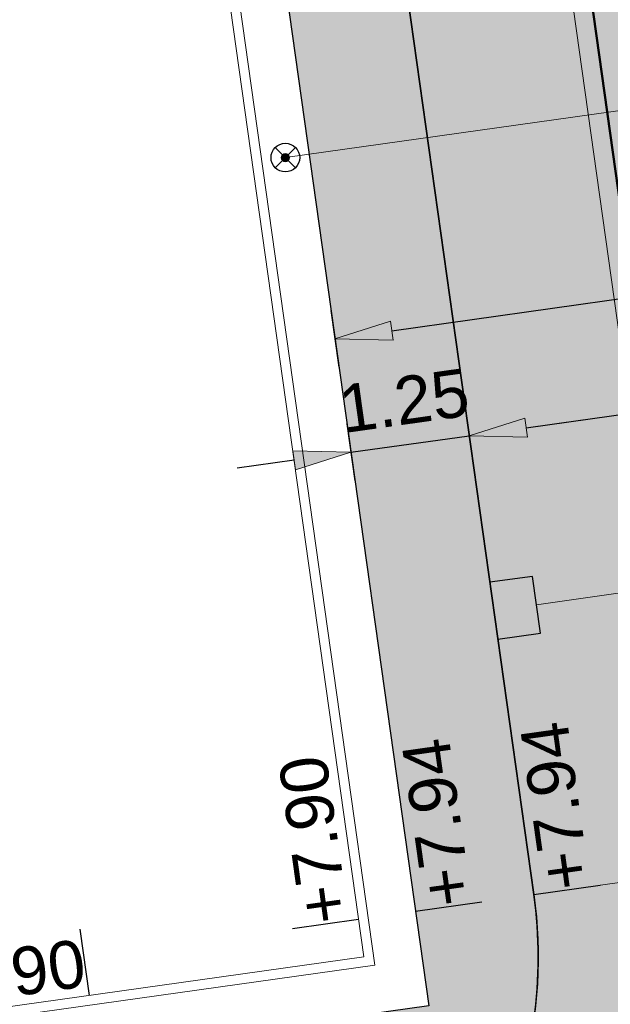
# Model space of a CAD drawing. Extents: x 98477 to 100410, y 398052 to 398969.
# Tile 100 of 256: x 98638.34 to 98644.52, y 398271.89 to 398282.2. Entities that reach past the tile are written whole.
import ezdxf
from ezdxf.enums import TextEntityAlignment as Align

# ---------------------------------------------------------------- set-up
doc = ezdxf.new("R2010")
doc.units = 0
for name, pattern in [('AL-NUTSTRACE', [17, 5, -3.5, 0, -3.5, 5]), ('RI-DWA', [9.75, 4.5, -0.75, 0.75, -0.75, 0.75, -0.75, 0.75, -0.75]), ('RI-RWA', [8.25, 4.5, -0.75, 0.75, -0.75, 0.75, -0.75])]:
    doc.linetypes.add(name, pattern=pattern)
for name, color, linetype, lineweight in [('N-KO-kantbegrenzing grondwerk', 70, 'Continuous', 25), ('N-KO-kantverharding', 2, 'Continuous', 25), ('N-RI-DWA huisaansluitleiding', 24, 'RI-DWA', 18), ('N-RI-DWA ontstoppingstuk', 24, 'Continuous', 25), ('N-RI-RWA hoofdriool', 162, 'RI-RWA', 50), ('N-RI-RWA hoofdriool buiswand', 162, 'Continuous', 13), ('N-RI-RWA kolkaansluitleiding', 132, 'RI-RWA', 18), ('N-RI-straatkolk', 7, 'Continuous', 25), ("N-VH-arcering 'MAT' grijs 251", 251, 'Continuous', 18), ('N-VH-arcering printbeton', 8, 'Continuous', 9), ('X-AL-hoogtelijn - Niv 1', 1, 'AL-HOOGTELIJN', 18), ('X-AL-maatvoering VERWERKT', 180, 'Continuous', 18), ('X-AL-nutstrace VERWERKT', 252, 'AL-NUTSTRACE', 18), ('X-AL-planthoogte VERWERKT', 180, 'Continuous', 25)]:
    doc.layers.add(name, color=color, linetype=linetype, lineweight=lineweight)
doc.layers.add('X-AL-contourlijnen', color=30, linetype='Continuous', plot=False)
doc.layers.add('X-AL-hulplijn', color=30, linetype='Continuous', plot=False)
doc.styles.add('CS Annotative', font='arial.ttf')
doc.styles.get("Standard").update_dxf_attribs({"font": 'txt.shx'})
doc.linetypes.add('AL-HOOGTELIJN', pattern='A,10,-1.5,["H",Standard,S=0.9,R=0,X=-0.3,Y=-0.45],-1.5,30', length=43)
doc.dimstyles.new('CS Annotative', dxfattribs={"dimtxt": 2.5, "dimasz": 3, "dimexe": 0.18, "dimexo": 0.0625, "dimgap": 1, "dimtad": 1, "dimzin": 3, "dimdsep": 46, "dimtxsty": 'CS Annotative', "dimblk": 'CS Dimensionpijl', "dimcen": 0, "dimse1": 1, "dimse2": 1, "dimclrd": 256, "dimclre": 256, "dimadec": 0, "dimazin": 0, "dimtm": 1e-09, "dimtfac": 1, "dimtdec": 0, "dimtofl": 0, "dimtmove": 1, "dimatfit": 1, "dimfxl": 1, "dimtfillclr": 256, "dimtolj": 1, "dimtzin": 3, "dimarcsym": 0})

# ---------------------------------------------------------------- blocks, each defined once
blk = doc.blocks.new('*U123')
at = {"layer": 'X-AL-hulplijn', "flags": 128}
blk.add_lwpolyline([(-0.3465938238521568, -0.04871058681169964), (0.3465938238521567, 0.04871058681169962)], dxfattribs=at)
at = {"layer": 'X-AL-planthoogte VERWERKT', "linetype": 'Continuous', "style": 'CS Annotative'}
blk.add_attdef('HOOGTE-RECHTS', text='', height=0.4999999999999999, rotation=98.000000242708, dxfattribs=at).set_placement((2.91038304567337e-11, -5.820766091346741e-11), align=Align.MIDDLE_LEFT)
blk = doc.blocks.new('*U95')
at = {"layer": 'X-AL-hulplijn', "flags": 128}
blk.add_lwpolyline([(0.04871058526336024, -0.3465938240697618), (-0.04871058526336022, 0.3465938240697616)], dxfattribs=at)
at = {"layer": 'X-AL-planthoogte VERWERKT', "linetype": 'Continuous', "style": 'CS Annotative'}
blk.add_attdef('HOOGTE-LINKS', text='', height=0.5, rotation=172.0000000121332, dxfattribs=at).set_placement((-3.208841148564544e-11, 1.119055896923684e-10), align=Align.MIDDLE_RIGHT)
blk = doc.blocks.new('CS Ontstoppingsstuk')
h = blk.add_hatch(color=256)
edge = h.paths.add_edge_path()
edge.add_arc((0, -5.551115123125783e-17), 0.2125000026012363, 358.5516444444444, 718.5516444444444)
at = {"lineweight": 18, "flags": 128}
for points in [[(-0.530330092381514, -0.5303300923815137), (0.5303300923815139, 0.5303300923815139)], [(0.5303300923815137, -0.530330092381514), (-0.5303300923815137, 0.530330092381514)]]:
    blk.add_lwpolyline(points, dxfattribs=at)
blk.add_circle((0, 0), 0.7500000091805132)
at = {"lineweight": 18}
blk.add_circle((0, 0), 0.2125000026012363, dxfattribs=at)
blk = doc.blocks.new('*U880')
blk.add_lwpolyline([(-1.32281122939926, 1.328832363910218), (-0.9052919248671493, -1.64197184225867), (1.32281122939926, -1.328832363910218), (0.9052919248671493, 1.64197184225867)], close=True)
blk.add_solid([(-1.32281122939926, 1.328832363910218), (0.9052919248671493, 1.64197184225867), (-1.32281122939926, 1.328832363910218), (-0.9052919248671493, -1.64197184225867)])
blk = doc.blocks.new('CS Dimensionpijl')
h = blk.add_hatch(color=256)
h.dxf.hatch_style = 1
h.paths.add_polyline_path([(-1, -0.1666666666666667), (0, 0), (-1, 0.1666666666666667)])
at = {"flags": 128}
blk.add_lwpolyline([(0, 0.5), (0, -0.5)], dxfattribs=at)
blk.add_lwpolyline([(-1, -0.1666666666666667), (0, 0), (-1, 0.1666666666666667)], close=True, dxfattribs=at)
blk = doc.blocks.new('*D915')
at = {"layer": 'X-AL-maatvoering VERWERKT', "linetype": 'Continuous', "lineweight": -2, "transparency": 16777216}
for p, q in [((98643.63415658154, 398277.9262781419), (98644.22831742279, 398278.0097820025)), ((98641.80216065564, 398277.6688079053), (98643.03999574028, 398277.8427742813)), ((98641.20799981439, 398277.5853040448), (98640.61383897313, 398277.5018001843))]:
    blk.add_line(p, q, dxfattribs=at)
at = {"layer": 'X-AL-maatvoering VERWERKT', "lineweight": -2, "transparency": 16777216, "xscale": 0.6000000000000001, "yscale": 0.6000000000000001, "zscale": 0.6000000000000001}
for p, rotation in [((98643.03999574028, 398277.8427742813), 187.9999999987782), ((98641.80216065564, 398277.6688079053), 7.999999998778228)]:
    blk.add_blockref('CS Dimensionpijl', p, dxfattribs=dict(at, rotation=rotation))
at = {"layer": 'X-AL-maatvoering VERWERKT', "color": 0, "transparency": 16777216, "insert": (98642.35771456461, 398278.2066467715), "char_height": 0.5, "attachment_point": 5, "rotation": 7.999999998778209, "style": 'CS Annotative'}
blk.add_mtext('\\A1;1.25', dxfattribs=at)
blk = doc.blocks.new('*D916')
at = {"layer": 'X-AL-maatvoering VERWERKT', "linetype": 'Continuous', "lineweight": -2, "transparency": 16777216}
blk.add_line((98643.63415658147, 398277.9262781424), (98647.69425566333, 398278.4968878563), dxfattribs=at)
at = {"layer": 'X-AL-maatvoering VERWERKT', "lineweight": -2, "transparency": 16777216, "xscale": 0.6000000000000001, "yscale": 0.6000000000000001, "zscale": 0.6000000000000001}
for p, rotation in [((98648.28841650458, 398278.5803917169), 7.999999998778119), ((98643.03999574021, 398277.8427742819), 187.9999999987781)]:
    blk.add_blockref('CS Dimensionpijl', p, dxfattribs=dict(at, rotation=rotation))
at = {"layer": 'X-AL-maatvoering VERWERKT', "color": 0, "transparency": 16777216, "insert": (98645.60081875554, 398278.6626075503), "char_height": 0.5, "attachment_point": 5, "rotation": 7.999999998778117, "style": 'CS Annotative'}
blk.add_mtext('\\A1;5.30', dxfattribs=at)
blk = doc.blocks.new('*D1131')
at = {"layer": 'X-AL-maatvoering VERWERKT', "linetype": 'Continuous', "lineweight": -2, "transparency": 16777216}
blk.add_line((98642.22931377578, 398278.9406334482), (98647.52724794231, 398279.6852095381), dxfattribs=at)
at = {"layer": 'X-AL-maatvoering VERWERKT', "lineweight": -2, "transparency": 16777216, "xscale": 0.6000000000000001, "yscale": 0.6000000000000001, "zscale": 0.6000000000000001}
for p, rotation in [((98648.12140878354, 398279.7687133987), 7.999999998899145), ((98641.63515293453, 398278.8571295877), 187.9999999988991)]:
    blk.add_blockref('CS Dimensionpijl', p, dxfattribs=dict(at, rotation=rotation))
at = {"layer": 'X-AL-maatvoering VERWERKT', "color": 0, "transparency": 16777216, "insert": (98645.4338347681, 398279.8507603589), "char_height": 0.5, "attachment_point": 5, "rotation": 7.999999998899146, "style": 'CS Annotative'}
blk.add_mtext('\\A1;6.55', dxfattribs=at)

msp = doc.modelspace()

# ---------------------------------------------------------------- hatches: boundary and pattern name
at = {"layer": "N-VH-arcering 'MAT' grijs 251"}
h = msp.add_hatch(color=256, dxfattribs=at)
h.dxf.hatch_style = 1
edge = h.paths.add_edge_path()
edge.add_line((98801.70985258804, 398275.5025756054), (98759.07881222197, 398269.5111736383))
edge.add_arc((98758.55691309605, 398273.2246788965), 3.749999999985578, 188.0000000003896, 277.9999999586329, ccw=False)
edge.add_line((98754.84340783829, 398272.7027797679), (98754.7320693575, 398273.4949942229))
edge.add_arc((98759.43584268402, 398274.1560664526), 4.75000000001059, 98.00000000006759, 188.0000000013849, ccw=False)
edge.add_line((98758.77477045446, 398278.859839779), (98802.64364589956, 398285.0252081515))
edge.add_arc((98800.79960231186, 398298.1462600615), 13.24999999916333, 278.0000000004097, 315.3695932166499)
edge.add_arc((98814.32101528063, 398284.7981743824), 5.750000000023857, 97.99999999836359, 135.3695932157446, ccw=False)
edge.add_line((98813.52076995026, 398290.4922157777), (98817.94515990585, 398291.114023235))
edge.add_arc((98818.74540523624, 398285.4199818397), 5.750000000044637, 8.00000000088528, 97.99999999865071, ccw=False)
edge.add_line((98824.43944663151, 398286.2202271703), (98832.12180180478, 398231.5574297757))
edge.add_arc((98824.4472242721, 398230.4788382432), 7.74999999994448, -36.90337989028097, 8.000000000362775, ccw=False)
edge.add_line((98830.64450586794, 398225.8252159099), (98822.02531955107, 398214.3469478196))
edge.add_arc((98828.62242576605, 398209.3930917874), 8.249999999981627, 143.0966201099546, 188.000000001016)
edge.add_line((98820.45271419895, 398208.2449137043), (98820.95212056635, 398204.6914527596))
edge.add_line((98820.95212056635, 398204.6914527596), (98824.98814049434, 398175.9736787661))
edge.add_line((98824.98814049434, 398175.9736787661), (98826.34507822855, 398166.3185650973))
edge.add_arc((98829.56344945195, 398166.7708776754), 3.249999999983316, 187.9999999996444, 277.9999999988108)
edge.add_line((98830.01576203, 398163.552506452), (98845.49611657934, 398165.7281284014))
edge.add_line((98845.49611657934, 398165.7281284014), (98850.05134969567, 398166.3683246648))
edge.add_line((98850.05134969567, 398166.3683246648), (98871.26042709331, 398169.349066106))
edge.add_line((98871.26042709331, 398169.349066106), (98879.77673248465, 398170.5459547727))
edge.add_line((98879.77673248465, 398170.5459547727), (98895.91810200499, 398172.8144763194))
edge.add_line((98895.91810200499, 398172.8144763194), (98895.01347684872, 398179.2512187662))
edge.add_line((98895.01347684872, 398179.2512187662), (98835.84495974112, 398170.9356259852))
edge.add_arc((98835.18388751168, 398175.6393993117), 4.749999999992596, 188.0000000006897, 277.9999999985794, ccw=False)
edge.add_line((98830.48011418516, 398174.9783270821), (98825.97718274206, 398207.0183491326))
edge.add_arc((98833.65176027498, 398208.096940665), 7.750000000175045, 143.0966201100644, 188.0000000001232, ccw=False)
edge.add_line((98827.4544786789, 398212.7505629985), (98836.07366499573, 398224.2288310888))
edge.add_arc((98829.47655878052, 398229.1826871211), 8.250000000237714, 323.096620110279, 367.9999999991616)
edge.add_line((98837.64627034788, 398230.3308652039), (98837.34238794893, 398232.4931008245))
edge.add_line((98837.34238794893, 398232.4931008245), (98837.34238780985, 398232.493100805))
edge.add_line((98837.34238780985, 398232.493100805), (98829.68786739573, 398286.9578446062))
edge.add_arc((98835.38190879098, 398287.7580899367), 5.749999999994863, 97.99999999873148, 188.0000000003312, ccw=False)
edge.add_line((98834.58166346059, 398293.452131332), (98882.50500414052, 398300.1873176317))
edge.add_arc((98883.61838894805, 398292.2651730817), 8.000000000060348, 11.632034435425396, 97.9999999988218, ccw=False)
edge.add_line((98891.45409032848, 398293.8781776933), (98890.9995, 398296.0865))
edge.add_line((98890.9995, 398296.0865), (98889.023, 398305.688))
edge.add_line((98889.023, 398305.688), (98888.557, 398307.974))
edge.add_line((98888.557, 398307.974), (98887.38477368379, 398314.7597044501))
edge.add_arc((98879.50153614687, 398313.3978799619), 8.00000000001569, -82.00000000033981, 9.801079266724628, ccw=False)
edge.add_line((98880.6149209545, 398305.475735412), (98872.94460748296, 398304.3977431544))
edge.add_arc((98872.42270835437, 398308.1112484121), 3.749999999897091, 189.4265010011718, 278.00000000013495, ccw=False)
edge.add_arc((92946.7354543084, 397324.3039467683), 6003.049999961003, 9.42650100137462, 10.61166010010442)
edge.add_line((98847.1206531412, 398429.7738954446), (98842.31285519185, 398429.0982035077))
edge.add_arc((92946.7354539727, 397324.3039467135), 5998.200000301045, 9.428546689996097, 10.613773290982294, ccw=False)
edge.add_arc((98860.08948650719, 398306.4687901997), 3.840166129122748, -81.43407539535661, 6.657381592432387, ccw=False)
edge.add_line((98860.66146879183, 398302.6714605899), (98847.18483033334, 398300.7774425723))
edge.add_line((98847.18483033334, 398300.7774425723), (98842.62959721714, 398300.1372463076))
edge.add_line((98842.62959721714, 398300.1372463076), (98820.15051205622, 398296.9780169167))
edge.add_arc((98819.35026672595, 398302.672058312), 5.749999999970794, 187.9999999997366, 277.99999999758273, ccw=False)
edge.add_line((98813.65622533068, 398301.8718129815), (98812.30624625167, 398311.4774132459))
edge.add_line((98812.30624625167, 398311.4774132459), (98811.1093575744, 398319.9937186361))
edge.add_line((98811.1093575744, 398319.9937186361), (98809.24443803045, 398333.2633107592))
edge.add_line((98809.24443803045, 398333.2633107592), (98808.67382831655, 398337.3234098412))
edge.add_line((98808.67382831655, 398337.3234098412), (98807.71353391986, 398344.1562595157))
edge.add_line((98807.71353391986, 398344.1562595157), (98807.70657526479, 398344.2057729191))
edge.add_line((98807.70657526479, 398344.2057729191), (98811.66764753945, 398344.7624653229))
edge.add_line((98811.66764753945, 398344.7624653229), (98829.49247277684, 398347.2675811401))
edge.add_line((98829.49247277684, 398347.2675811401), (98831.96814294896, 398347.6155138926))
edge.add_line((98831.96814294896, 398347.6155138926), (98831.06351779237, 398354.0522563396))
edge.add_line((98831.06351779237, 398354.0522563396), (98828.58784762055, 398353.704323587))
edge.add_line((98828.58784762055, 398353.704323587), (98810.76302238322, 398351.1992077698))
edge.add_line((98810.76302238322, 398351.1992077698), (98806.80195010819, 398350.6425153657))
edge.add_line((98806.80195010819, 398350.6425153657), (98806.79499145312, 398350.6920287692))
edge.add_line((98806.79499145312, 398350.6920287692), (98805.14616655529, 398362.4240275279))
edge.add_line((98805.14616655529, 398362.4240275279), (98805.04836903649, 398363.119893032))
edge.add_line((98805.04836903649, 398363.119893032), (98803.99065346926, 398370.6459303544))
edge.add_line((98803.99065346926, 398370.6459303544), (98802.48758397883, 398381.3408254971))
edge.add_line((98802.48758397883, 398381.3408254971), (98801.4298684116, 398388.8668628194))
edge.add_line((98801.4298684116, 398388.8668628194), (98799.92679892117, 398399.561757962))
edge.add_line((98799.92679892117, 398399.561757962), (98798.86908335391, 398407.0877952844))
edge.add_line((98798.86908335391, 398407.0877952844), (98797.36601386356, 398417.7826904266))
edge.add_line((98797.36601386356, 398417.7826904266), (98796.79540414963, 398421.8427895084))
edge.add_line((98796.79540414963, 398421.8427895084), (98795.88382033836, 398428.3290453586))
edge.add_line((98795.88382033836, 398428.3290453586), (98795.87686168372, 398428.3785587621))
edge.add_line((98795.87686168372, 398428.3785587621), (98799.83793395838, 398428.9352511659))
edge.add_line((98799.83793395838, 398428.9352511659), (98817.66275919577, 398431.4403669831))
edge.add_line((98817.66275919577, 398431.4403669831), (98820.13842936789, 398431.7882997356))
edge.add_line((98820.13842936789, 398431.7882997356), (98819.2338042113, 398438.2250421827))
edge.add_line((98819.2338042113, 398438.2250421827), (98816.75813403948, 398437.87710943))
edge.add_line((98816.75813403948, 398437.87710943), (98798.93330880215, 398435.3719936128))
edge.add_line((98798.93330880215, 398435.3719936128), (98794.9722365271, 398434.8153012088))
edge.add_line((98794.9722365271, 398434.8153012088), (98794.96527787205, 398434.8648146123))
edge.add_line((98794.96527787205, 398434.8648146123), (98793.37870452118, 398446.1538705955))
edge.add_line((98793.37870452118, 398446.1538705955), (98792.73850825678, 398450.7091037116))
edge.add_line((98792.73850825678, 398450.7091037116), (98789.33816684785, 398474.9037900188))
edge.add_line((98789.33816684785, 398474.9037900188), (98783.89169246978, 398474.1383379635))
edge.add_line((98783.89169246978, 398474.1383379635), (98786.76317609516, 398453.7066703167))
edge.add_arc((98782.05940276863, 398453.0455980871), 4.750000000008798, -82.0000000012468, 7.999999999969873, ccw=False)
edge.add_line((98782.72047499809, 398448.3418247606), (98773.11487473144, 398446.9918456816))
edge.add_line((98773.11487473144, 398446.9918456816), (98764.5985693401, 398445.7949570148))
edge.add_line((98764.5985693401, 398445.7949570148), (98743.40683266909, 398442.8166526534))
edge.add_line((98743.40683266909, 398442.8166526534), (98734.89052727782, 398441.6197639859))
edge.add_line((98734.89052727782, 398441.6197639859), (98611.80020633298, 398424.3205475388))
edge.add_line((98611.80020633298, 398424.3205475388), (98607.65702311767, 398453.8008279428))
edge.add_arc((98611.6373665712, 398454.1216500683), 3.993251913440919, 101.39182936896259, 184.6081706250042, ccw=False)
edge.add_line((98610.84862924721, 398458.0362323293), (98611.83889731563, 398458.1754054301))
edge.add_line((98611.83889731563, 398458.1754054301), (98639.5664032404, 398462.0722522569))
edge.add_line((98639.5664032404, 398462.0722522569), (98641.54693937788, 398462.3505984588))
edge.add_line((98641.54693937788, 398462.3505984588), (98659.37176461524, 398464.8557142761))
edge.add_line((98659.37176461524, 398464.8557142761), (98661.84743478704, 398465.2036470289))
edge.add_line((98661.84743478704, 398465.2036470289), (98660.94280963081, 398471.6403894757))
edge.add_line((98660.94280963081, 398471.6403894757), (98649.90132066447, 398470.0886093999))
edge.add_line((98649.90132066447, 398470.0886093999), (98624.64948491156, 398466.5396953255))
edge.add_line((98624.64948491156, 398466.5396953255), (98622.66894877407, 398466.2613491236))
edge.add_line((98622.66894877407, 398466.2613491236), (98604.84412353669, 398463.7562333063))
edge.add_line((98604.84412353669, 398463.7562333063), (98602.86358739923, 398463.4778871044))
edge.add_line((98602.86358739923, 398463.4778871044), (98594.9414428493, 398462.3645022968))
edge.add_line((98594.9414428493, 398462.3645022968), (98576.27488975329, 398459.7410893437))
edge.add_line((98576.27488975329, 398459.7410893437), (98577.17951490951, 398453.3043468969))
edge.add_line((98577.17951490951, 398453.3043468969), (98578.1697829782, 398453.4435199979))
edge.add_line((98578.1697829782, 398453.4435199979), (98598.47059208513, 398456.2943364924))
edge.add_arc((98598.79151287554, 398452.3139562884), 3.993296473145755, 11.424909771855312, 94.60953932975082, ccw=False)
edge.add_line((98602.70568277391, 398453.1049624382), (98606.84886598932, 398423.6246820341))
edge.add_line((98606.84886598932, 398423.6246820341), (98548.81915716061, 398415.4691383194))
edge.add_arc((98548.15808493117, 398420.172911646), 4.750000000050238, 188.0000000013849, 277.99999999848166, ccw=False)
edge.add_line((98543.45431160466, 398419.5118394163), (98539.76818545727, 398445.7399897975))
edge.add_line((98539.76818545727, 398445.7399897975), (98538.97597100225, 398445.6286513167))
edge.add_line((98538.97597100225, 398445.6286513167), (98538.73241807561, 398447.361620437))
edge.add_line((98538.73241807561, 398447.361620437), (98534.77134580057, 398446.8049280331))
edge.add_line((98534.77134580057, 398446.8049280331), (98536.52992450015, 398434.2919904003))
edge.add_line((98536.52992450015, 398434.2919904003), (98537.17012076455, 398429.7367572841))
edge.add_line((98537.17012076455, 398429.7367572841), (98538.39484405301, 398421.0223982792))
edge.add_line((98538.39484405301, 398421.0223982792), (98539.03504031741, 398416.467165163))
edge.add_line((98539.03504031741, 398416.467165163), (98541.02521566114, 398402.30633178))
edge.add_line((98541.02521566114, 398402.30633178), (98541.66541192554, 398397.7510986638))
edge.add_line((98541.66541192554, 398397.7510986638), (98543.65558726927, 398383.5902652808))
edge.add_line((98543.65558726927, 398383.5902652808), (98544.29578353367, 398379.0350321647))
edge.add_line((98544.29578353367, 398379.0350321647), (98545.60401068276, 398369.7265123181))
edge.add_arc((98543.87104156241, 398369.4829593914), 1.750000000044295, -82.00000000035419, 7.99999999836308, ccw=False)
edge.add_line((98544.11459448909, 398367.7499902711), (98522.47723718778, 398364.7090580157))
edge.add_line((98522.47723718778, 398364.7090580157), (98523.21485462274, 398359.4606372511))
edge.add_line((98523.21485462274, 398359.4606372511), (98545.05026553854, 398362.5294041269))
edge.add_line((98545.05026553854, 398362.5294041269), (98549.60549865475, 398363.1696003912))
edge.add_line((98549.60549865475, 398363.1696003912), (98564.16243926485, 398365.2154449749))
edge.add_arc((98564.82351149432, 398360.5116716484), 4.749999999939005, 8.000000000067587, 97.99999999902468, ccw=False)
edge.add_line((98569.5272848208, 398361.172743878), (98576.49985717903, 398311.5603136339))
edge.add_arc((98571.7960838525, 398310.8992414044), 4.749999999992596, -82.0000000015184, 7.999999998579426, ccw=False)
edge.add_line((98572.45715608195, 398306.1954680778), (98563.84182388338, 398304.9846620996))
edge.add_line((98563.84182388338, 398304.9846620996), (98559.28659076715, 398304.3444658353))
edge.add_line((98559.28659076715, 398304.3444658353), (98541.0161448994, 398301.7767221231))
edge.add_line((98541.0161448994, 398301.7767221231), (98541.7537623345, 398296.5283013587))
edge.add_line((98541.7537623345, 398296.5283013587), (98553.88454617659, 398298.2331718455))
edge.add_arc((98554.12809910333, 398296.5002027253), 1.749999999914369, 7.999999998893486, 98.0000000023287, ccw=False)
edge.add_line((98555.86106822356, 398296.7437556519), (98557.35022040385, 398286.1478873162))
edge.add_line((98557.35022040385, 398286.1478873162), (98557.99041666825, 398281.5926542))
edge.add_line((98557.99041666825, 398281.5926542), (98560.13368242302, 398266.3425259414))
edge.add_line((98560.13368242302, 398266.3425259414), (98560.77387868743, 398261.7872928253))
edge.add_line((98560.77387868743, 398261.7872928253), (98562.9171444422, 398246.5371645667))
edge.add_line((98562.9171444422, 398246.5371645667), (98563.5573407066, 398241.9819314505))
edge.add_line((98563.5573407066, 398241.9819314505), (98565.70060646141, 398226.7318031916))
edge.add_line((98565.70060646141, 398226.7318031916), (98566.34080272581, 398222.1765700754))
edge.add_line((98566.34080272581, 398222.1765700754), (98567.56552601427, 398213.4622110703))
edge.add_line((98567.56552601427, 398213.4622110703), (98568.20572227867, 398208.9069779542))
edge.add_line((98568.20572227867, 398208.9069779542), (98576.53105717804, 398149.6691420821))
edge.add_line((98576.53105717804, 398149.6691420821), (98576.55610833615, 398149.4908938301))
edge.add_line((98576.55610833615, 398149.4908938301), (98535.4599834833, 398143.7152101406))
edge.add_line((98535.4599834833, 398143.7152101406), (98536.3465161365, 398137.4072025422))
edge.add_line((98536.3465161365, 398137.4072025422), (98537.33678420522, 398137.5463756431))
edge.add_line((98537.33678420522, 398137.5463756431), (98577.44264098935, 398143.1828862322))
edge.add_line((98577.44264098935, 398143.1828862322), (98578.76478544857, 398133.7753395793))
edge.add_line((98578.76478544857, 398133.7753395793), (98538.65892866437, 398128.1388289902))
edge.add_line((98538.65892866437, 398128.1388289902), (98537.66866059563, 398127.9996558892))
edge.add_line((98537.66866059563, 398127.9996558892), (98538.57328575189, 398121.5629134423))
edge.add_line((98538.57328575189, 398121.5629134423), (98579.66941060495, 398127.3385971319))
edge.add_line((98579.66941060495, 398127.3385971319), (98579.67636925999, 398127.2890837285))
edge.add_line((98579.67636925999, 398127.2890837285), (98580.7660946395, 398119.5352847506))
edge.add_line((98580.7660946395, 398119.5352847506), (98582.57534495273, 398106.6617998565))
edge.add_line((98582.57534495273, 398106.6617998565), (98583.06245080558, 398103.1958616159))
edge.add_line((98583.06245080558, 398103.1958616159), (98584.87170111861, 398090.3223767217))
edge.add_line((98584.87170111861, 398090.3223767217), (98585.35880697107, 398086.8564384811))
edge.add_line((98585.35880697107, 398086.8564384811), (98587.16805728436, 398073.9829535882))
edge.add_line((98587.16805728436, 398073.9829535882), (98588.14928671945, 398067.0011433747))
edge.add_arc((98585.92118356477, 398066.6880038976), 2.249999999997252, -71.05267843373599, 7.999999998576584, ccw=False)
edge.add_line((98586.6517556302, 398064.5599145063), (98587.08769329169, 398064.7095716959))
edge.add_line((98587.08769329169, 398064.7095716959), (98595.76511800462, 398067.6885274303))
edge.add_line((98595.76511800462, 398067.6885274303), (98596.09256923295, 398067.8009412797))
edge.add_arc((98595.36199716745, 398069.9290306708), 2.249999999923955, 187.9999999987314, 288.947321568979, ccw=False)
edge.add_line((98593.13389401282, 398069.6158911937), (98582.46560133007, 398145.5247379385))
edge.add_arc((98587.16937465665, 398146.1858101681), 4.750000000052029, 98.00000000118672, 187.9999999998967, ccw=False)
edge.add_line((98586.50830242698, 398150.8895834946), (98609.06670264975, 398154.0599598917))
edge.add_line((98609.06670264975, 398154.0599598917), (98621.30783352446, 398156.2004915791))
edge.add_line((98621.30783352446, 398156.2004915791), (98618.71337939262, 398174.6609919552))
edge.add_line((98618.71337939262, 398174.6609919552), (98600.88855415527, 398172.155876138))
edge.add_line((98600.88855415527, 398172.155876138), (98602.70587460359, 398159.2249692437))
edge.add_line((98602.70587460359, 398159.2249692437), (98585.67326382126, 398156.8311919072))
edge.add_arc((98585.08617653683, 398161.633146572), 4.837710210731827, 189.0296070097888, 276.97039299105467, ccw=False)
edge.add_line((98580.30841826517, 398160.8738930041), (98573.6350680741, 398208.3572469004))
edge.add_line((98573.6350680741, 398208.3572469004), (98572.71652560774, 398214.8930161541))
edge.add_line((98572.71652560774, 398214.8930161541), (98570.01656744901, 398234.1042166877))
edge.add_line((98570.01656744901, 398234.1042166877), (98569.09802498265, 398240.6399859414))
edge.add_line((98569.09802498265, 398240.6399859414), (98568.63179509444, 398243.9573839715))
edge.add_line((98568.63179509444, 398243.9573839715), (98568.16556520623, 398247.2747820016))
edge.add_arc((98572.86933853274, 398247.9358542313), 4.74999999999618, 98.00000000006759, 188.0000000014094, ccw=False)
edge.add_line((98572.20826630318, 398252.6396275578), (98597.85620928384, 398256.2442108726))
edge.add_line((98597.85620928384, 398256.2442108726), (98604.39197853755, 398257.1627533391))
edge.add_line((98604.39197853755, 398257.1627533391), (98619.64210679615, 398259.3060190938))
edge.add_line((98619.64210679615, 398259.3060190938), (98626.17787604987, 398260.2245615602))
edge.add_line((98626.17787604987, 398260.2245615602), (98639.44746817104, 398262.089481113))
edge.add_line((98639.44746817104, 398262.089481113), (98639.4969815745, 398262.096439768))
edge.add_line((98639.4969815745, 398262.096439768), (98640.05367397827, 398258.1353674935))
edge.add_line((98640.05367397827, 398258.1353674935), (98641.8629242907, 398245.2618825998))
edge.add_line((98641.8629242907, 398245.2618825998), (98642.14127049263, 398243.2813464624))
edge.add_line((98642.14127049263, 398243.2813464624), (98643.25465530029, 398235.3592019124))
edge.add_line((98643.25465530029, 398235.3592019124), (98644.5767997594, 398225.9516552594))
edge.add_line((98644.5767997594, 398225.9516552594), (98646.03811731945, 398215.5538405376))
edge.add_line((98646.03811731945, 398215.5538405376), (98646.38605007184, 398213.0781703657))
edge.add_line((98646.38605007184, 398213.0781703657), (98652.82279251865, 398213.9827955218))
edge.add_line((98652.82279251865, 398213.9827955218), (98652.47485976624, 398216.4584656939))
edge.add_line((98652.47485976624, 398216.4584656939), (98651.70940771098, 398221.904940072))
edge.add_line((98651.70940771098, 398221.904940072), (98651.43106150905, 398223.8854762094))
edge.add_line((98651.43106150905, 398223.8854762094), (98649.62181119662, 398236.758961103))
edge.add_line((98649.62181119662, 398236.758961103), (98649.34346499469, 398238.7394972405))
edge.add_line((98649.34346499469, 398238.7394972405), (98646.49041642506, 398259.0399926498))
edge.add_line((98646.49041642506, 398259.0399926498), (98645.93372402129, 398263.0010649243))
edge.add_line((98645.93372402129, 398263.0010649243), (98645.98323742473, 398263.0080235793))
edge.add_line((98645.98323742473, 398263.0080235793), (98654.39783815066, 398264.1906185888))
edge.add_line((98654.39783815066, 398264.1906185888), (98722.62535253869, 398273.7793704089))
edge.add_line((98722.62535253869, 398273.7793704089), (98731.14165792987, 398274.9762590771))
edge.add_line((98731.14165792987, 398274.9762590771), (98743.97026282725, 398276.7792019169))
edge.add_arc((98744.55735011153, 398271.9772472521), 4.837710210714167, 9.02960700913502, 96.9703929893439, ccw=False)
edge.add_line((98749.33510838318, 398272.73650082), (98750.7268393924, 398262.8338201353))
edge.add_line((98750.7268393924, 398262.8338201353), (98752.41029510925, 398263.0704144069))
edge.add_line((98752.41029510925, 398263.0704144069), (98756.96552822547, 398263.7106106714))
edge.add_line((98756.96552822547, 398263.7106106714), (98772.21565648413, 398265.8538764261))
edge.add_line((98772.21565648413, 398265.8538764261), (98776.77088960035, 398266.4940726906))
edge.add_line((98776.77088960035, 398266.4940726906), (98795.98209013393, 398269.1940308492))
edge.add_line((98795.98209013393, 398269.1940308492), (98800.53732325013, 398269.8342271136))
edge.add_line((98800.53732325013, 398269.8342271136), (98802.46834598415, 398270.1056146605))
edge.add_line((98802.46834598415, 398270.1056146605), (98801.70985258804, 398275.5025756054))
edge = h.paths.add_edge_path(flags=16)
edge.add_line((98744.0622075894, 398333.4636472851), (98751.98435213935, 398334.5770320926))
edge.add_line((98751.98435213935, 398334.5770320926), (98753.96600319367, 398334.8555349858))
edge.add_line((98753.96600319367, 398334.8555349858), (98764.36270300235, 398336.316695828))
edge.add_line((98764.36270300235, 398336.316695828), (98764.36270299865, 398336.3166958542))
edge.add_line((98764.36270299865, 398336.3166958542), (98766.34323913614, 398336.5950420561))
edge.add_line((98766.34323913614, 398336.5950420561), (98774.26538368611, 398337.7084268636))
edge.add_line((98774.26538368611, 398337.7084268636), (98774.24729118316, 398337.8371617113))
edge.add_line((98774.24729118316, 398337.8371617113), (98802.48973650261, 398341.8063785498))
edge.add_line((98802.48973650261, 398341.8063785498), (98803.0185942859, 398338.0433598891))
edge.add_line((98803.0185942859, 398338.0433598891), (98808.47417984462, 398299.2248515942))
edge.add_arc((98800.79960231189, 398298.1462600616), 7.750000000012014, -82.00000000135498, 8.000000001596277, ccw=False)
edge.add_line((98801.87819384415, 398290.4716825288), (98771.96746476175, 398286.2680036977))
edge.add_line((98771.96746476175, 398286.2680036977), (98767.41223164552, 398285.6278074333))
edge.add_line((98767.41223164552, 398285.6278074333), (98755.13290759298, 398283.9020609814))
edge.add_line((98755.13290759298, 398283.9020609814), (98746.61660220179, 398282.7051723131))
edge.add_line((98746.61660220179, 398282.7051723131), (98730.37620587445, 398280.4227334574))
edge.add_line((98730.37620587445, 398280.4227334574), (98721.85990048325, 398279.2258447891))
edge.add_line((98721.85990048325, 398279.2258447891), (98654.3282516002, 398269.7348904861))
edge.add_arc((98653.66717937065, 398274.4386638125), 4.749999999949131, 187.9999999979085, 277.9999999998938, ccw=False)
edge.add_line((98648.96340604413, 398273.7775915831), (98644.1340994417, 398308.1398935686))
edge.add_line((98644.1340994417, 398308.1398935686), (98642.93721077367, 398316.6561989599))
edge.add_line((98642.93721077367, 398316.6561989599), (98640.29988051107, 398335.4217788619))
edge.add_line((98640.29988051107, 398335.4217788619), (98638.12129075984, 398335.1155980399))
edge.add_line((98638.12129075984, 398335.1155980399), (98637.23004949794, 398334.990342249))
edge.add_line((98637.23004949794, 398334.990342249), (98635.05145974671, 398334.6841614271))
edge.add_line((98635.05145974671, 398334.6841614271), (98635.74036659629, 398329.7823344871))
edge.add_line((98635.74036659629, 398329.7823344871), (98636.93725526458, 398321.266029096))
edge.add_line((98636.93725526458, 398321.266029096), (98638.384655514, 398310.967241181))
edge.add_line((98638.384655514, 398310.967241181), (98639.02485177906, 398306.4120080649))
edge.add_line((98639.02485177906, 398306.4120080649), (98641.16811753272, 398291.1618798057))
edge.add_line((98641.16811753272, 398291.1618798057), (98642.36500620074, 398282.6455744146))
edge.add_line((98642.36500620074, 398282.6455744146), (98643.71498527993, 398273.0399741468))
edge.add_arc((98639.01121195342, 398272.3789019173), 4.749999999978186, -82.00000000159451, 7.999999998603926, ccw=False)
edge.add_line((98639.67228418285, 398267.6751285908), (98619.32227537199, 398264.8151213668))
edge.add_line((98619.32227537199, 398264.8151213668), (98614.27190822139, 398264.1053385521))
edge.add_line((98614.27190822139, 398264.1053385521), (98593.92189940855, 398261.2453313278))
edge.add_arc((98593.26082717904, 398265.9491046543), 4.750000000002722, 188.0000000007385, 277.9999999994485, ccw=False)
edge.add_line((98588.55705385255, 398265.2880324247), (98581.77932383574, 398313.5140873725))
edge.add_line((98581.77932383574, 398313.5140873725), (98580.58243516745, 398322.0303927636))
edge.add_line((98580.58243516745, 398322.0303927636), (98575.23122943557, 398360.1062000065))
edge.add_line((98575.23122943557, 398360.1062000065), (98574.59103317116, 398364.6614331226))
edge.add_line((98574.59103317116, 398364.6614331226), (98572.66348572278, 398378.3766458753))
edge.add_line((98572.66348572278, 398378.3766458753), (98571.18825085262, 398388.8734874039))
edge.add_line((98571.18825085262, 398388.8734874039), (98568.51612731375, 398407.8866343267))
edge.add_arc((98573.21990064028, 398408.5477065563), 4.750000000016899, 97.9999999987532, 188.0000000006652, ccw=False)
edge.add_line((98572.55882841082, 398413.2514798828), (98607.11918401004, 398418.1086211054))
edge.add_line((98607.11918401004, 398418.1086211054), (98607.61431804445, 398418.1782076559))
edge.add_line((98607.61431804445, 398418.1782076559), (98611.58353488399, 398389.9357623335))
edge.add_line((98611.58353488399, 398389.9357623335), (98611.454800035, 398389.9176698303))
edge.add_line((98611.454800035, 398389.9176698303), (98613.2640503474, 398377.0441849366))
edge.add_line((98613.2640503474, 398377.0441849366), (98613.33363689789, 398376.5490509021))
edge.add_line((98613.33363689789, 398376.5490509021), (98626.20712179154, 398378.3583012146))
edge.add_line((98626.20712179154, 398378.3583012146), (98628.18765792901, 398378.6366474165))
edge.add_line((98628.18765792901, 398378.6366474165), (98636.10980247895, 398379.7500322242))
edge.add_line((98636.10980247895, 398379.7500322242), (98648.36932117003, 398381.4729952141))
edge.add_line((98648.36932117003, 398381.4729952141), (98647.4646960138, 398387.9097376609))
edge.add_line((98647.4646960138, 398387.9097376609), (98634.59121112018, 398386.1004873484))
edge.add_line((98634.59121112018, 398386.1004873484), (98632.49184281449, 398385.8054403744))
edge.add_line((98632.49184281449, 398385.8054403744), (98619.73719008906, 398384.0128908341))
edge.add_line((98619.73719008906, 398384.0128908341), (98617.50908693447, 398383.6997513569))
edge.add_line((98617.50908693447, 398383.6997513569), (98612.56565838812, 398418.8740731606))
edge.add_line((98612.56565838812, 398418.8740731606), (98613.06079242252, 398418.943659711))
edge.add_line((98613.06079242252, 398418.943659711), (98667.57504960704, 398426.6051389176))
edge.add_line((98667.57504960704, 398426.6051389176), (98722.08930679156, 398434.2666181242))
edge.add_line((98722.08930679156, 398434.2666181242), (98726.14940587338, 398434.8372278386))
edge.add_line((98726.14940587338, 398434.8372278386), (98759.42241298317, 398439.51344403))
edge.add_line((98759.42241298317, 398439.51344403), (98763.48251206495, 398440.084053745))
edge.add_line((98763.48251206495, 398440.084053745), (98783.48592705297, 398442.8953503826))
edge.add_arc((98784.14699928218, 398438.191577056), 4.750000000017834, 8.000000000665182, 97.99999999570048, ccw=False)
edge.add_line((98788.85077260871, 398438.8526492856), (98795.6145853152, 398390.7256211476))
edge.add_arc((98790.91081198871, 398390.064548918), 4.749999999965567, -82.00000000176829, 8.000000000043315, ccw=False)
edge.add_line((98791.57188421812, 398385.3607755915), (98787.36324492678, 398384.7692899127))
edge.add_line((98787.36324492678, 398384.7692899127), (98774.48976003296, 398382.9600396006))
edge.add_line((98774.48976003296, 398382.9600396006), (98766.12199485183, 398381.7840268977))
edge.add_line((98766.12199485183, 398381.7840268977), (98766.07248144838, 398381.7770682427))
edge.add_line((98766.07248144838, 398381.7770682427), (98764.94517930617, 398389.7982395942))
edge.add_line((98764.94517930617, 398389.7982395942), (98762.09213076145, 398410.0987350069))
edge.add_line((98762.09213076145, 398410.0987350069), (98761.95295766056, 398411.0890030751))
edge.add_line((98761.95295766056, 398411.0890030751), (98755.5162152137, 398410.1843779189))
edge.add_line((98755.5162152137, 398410.1843779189), (98755.65538831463, 398409.1941098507))
edge.add_line((98755.65538831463, 398409.1941098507), (98758.50843688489, 398388.893614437))
edge.add_line((98758.50843688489, 398388.893614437), (98759.63573900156, 398380.8724430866))
edge.add_line((98759.63573900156, 398380.8724430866), (98759.5862255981, 398380.8654844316))
edge.add_line((98759.5862255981, 398380.8654844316), (98748.79230364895, 398379.3484976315))
edge.add_line((98748.79230364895, 398379.3484976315), (98744.23707053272, 398378.7083013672))
edge.add_line((98744.23707053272, 398378.7083013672), (98741.31577972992, 398378.2977407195))
edge.add_line((98741.31577972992, 398378.2977407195), (98735.86930535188, 398377.532288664))
edge.add_line((98735.86930535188, 398377.532288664), (98732.94801454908, 398377.1217280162))
edge.add_line((98732.94801454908, 398377.1217280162), (98728.39278143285, 398376.4815317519))
edge.add_line((98728.39278143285, 398376.4815317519), (98718.31915239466, 398375.0657755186))
edge.add_arc((98720.44154218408, 398359.9641874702), 15.25000000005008, 97.9999999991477, 128.0000000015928)
edge.add_line((98711.052704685, 398371.9813514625), (98707.24934533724, 398369.0098414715))
edge.add_line((98707.24934533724, 398369.0098414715), (98710.51235115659, 398364.8333844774))
edge.add_line((98710.51235115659, 398364.8333844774), (98713.62044188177, 398367.261691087))
edge.add_arc((98721.25410813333, 398357.3241039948), 12.53110121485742, 99.37790491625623, 127.53006232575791, ccw=False)
edge.add_line((98719.21222162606, 398369.6877279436), (98728.55711414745, 398371.001066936))
edge.add_line((98728.55711414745, 398371.001066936), (98733.11234726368, 398371.6412632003))
edge.add_line((98733.11234726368, 398371.6412632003), (98743.90626921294, 398373.1582500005))
edge.add_line((98743.90626921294, 398373.1582500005), (98752.42257460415, 398374.3551386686))
edge.add_line((98752.42257460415, 398374.3551386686), (98763.21649655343, 398375.8721254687))
edge.add_line((98763.21649655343, 398375.8721254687), (98767.77172966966, 398376.512321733))
edge.add_line((98767.77172966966, 398376.512321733), (98793.32064568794, 398380.102987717))
edge.add_arc((98793.7681908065, 398376.2908113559), 3.838357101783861, 9.304190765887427, 96.69580920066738, ccw=False)
edge.add_line((98797.55605007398, 398376.9113815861), (98799.60189465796, 398362.3544409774))
edge.add_line((98799.60189465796, 398362.3544409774), (98801.64078058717, 398347.8470137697))
edge.add_line((98801.64078058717, 398347.8470137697), (98801.71036713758, 398347.3518797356))
edge.add_line((98801.71036713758, 398347.3518797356), (98773.46792181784, 398343.3826628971))
edge.add_line((98773.46792181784, 398343.3826628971), (98773.36075853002, 398344.1451693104))
edge.add_line((98773.36075853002, 398344.1451693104), (98770.8850883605, 398343.7972365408))
edge.add_line((98770.8850883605, 398343.7972365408), (98758.01160346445, 398341.9879862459))
edge.add_line((98758.01160346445, 398341.9879862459), (98756.03106732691, 398341.7096400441))
edge.add_line((98756.03106732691, 398341.7096400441), (98743.15758242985, 398339.900389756))
edge.add_line((98743.15758242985, 398339.900389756), (98743.15758243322, 398339.9003897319))
edge.add_line((98743.15758243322, 398339.9003897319), (98742.16731436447, 398339.761216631))
edge.add_line((98742.16731436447, 398339.761216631), (98743.07193952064, 398333.3244741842))
edge.add_line((98743.07193952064, 398333.3244741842), (98744.0622075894, 398333.4636472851))
edge = h.paths.add_edge_path(flags=16)
edge.add_line((98545.99047331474, 398402.9031704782), (98545.73996173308, 398404.6856530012))
edge.add_arc((98550.44373505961, 398405.3467252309), 4.750000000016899, 98.00000000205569, 188.0000000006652, ccw=False)
edge.add_line((98549.78266282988, 398410.0504985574), (98557.70480737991, 398411.1638833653))
edge.add_arc((98558.36587960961, 398406.4601100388), 4.750000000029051, 8.000000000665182, 98.00000000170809, ccw=False)
edge.add_line((98563.06965293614, 398407.1211822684), (98563.35495779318, 398405.0911327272))
edge.add_line((98563.35495779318, 398405.0911327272), (98565.09462155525, 398392.7127818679))
edge.add_line((98565.09462155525, 398392.7127818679), (98565.44255430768, 398390.237111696))
edge.add_line((98565.44255430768, 398390.237111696), (98567.18221806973, 398377.8587608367))
edge.add_line((98567.18221806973, 398377.8587608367), (98567.46752292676, 398375.8287112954))
edge.add_arc((98562.76374960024, 398375.1676390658), 4.749999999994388, -82.00000000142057, 7.9999999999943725, ccw=False)
edge.add_line((98563.42482182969, 398370.4638657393), (98555.50267727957, 398369.3504809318))
edge.add_arc((98554.84160505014, 398374.0542542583), 4.749999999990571, 187.9999999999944, 277.99999999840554, ccw=False)
edge.add_line((98550.13783172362, 398373.3931820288), (98549.88732014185, 398375.1756645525))
edge.add_line((98549.88732014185, 398375.1756645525), (98548.07806982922, 398388.0491494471))
edge.add_line((98548.07806982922, 398388.0491494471), (98547.79972362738, 398390.0296855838))
edge.add_line((98547.79972362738, 398390.0296855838), (98545.99047331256, 398402.9031704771))
edge = h.paths.add_edge_path(flags=16)
edge.add_line((98580.97427237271, 398279.7231952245), (98580.69592617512, 398281.7037313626))
edge.add_line((98580.69592617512, 398281.7037313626), (98579.23460861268, 398292.1015460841))
edge.add_line((98579.23460861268, 398292.1015460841), (98578.55961907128, 398296.9043462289))
edge.add_arc((98573.85584574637, 398296.2432739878), 4.750000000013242, 8.000000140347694, 98.00000000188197)
edge.add_line((98573.19477351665, 398300.9470473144), (98565.5697093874, 398299.8754144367))
edge.add_arc((98566.23078161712, 398295.1716411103), 4.749999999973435, 98.00000000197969, 186.1903587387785)
edge.add_line((98561.5084782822, 398294.6594387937), (98561.50613232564, 398294.659109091))
edge.add_line((98561.50613232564, 398294.659109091), (98563.66331539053, 398279.3099540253))
edge.add_line((98563.66331539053, 398279.3099540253), (98563.94166159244, 398277.329417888))
edge.add_line((98563.94166159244, 398277.329417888), (98566.09884465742, 398261.9802628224))
edge.add_line((98566.09884465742, 398261.9802628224), (98566.10119061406, 398261.980592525))
edge.add_arc((98570.78174201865, 398262.7898752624), 4.749999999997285, 189.8096412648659, 277.9999999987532)
edge.add_line((98571.4428142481, 398258.0861019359), (98579.06787837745, 398259.1577348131))
edge.add_arc((98578.406806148, 398263.8615081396), 4.749999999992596, 277.9999999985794, 367.9999999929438)
edge.add_line((98583.11057947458, 398264.5225803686), (98582.43558993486, 398269.325380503))
edge.add_line((98582.43558993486, 398269.325380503), (98580.97427237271, 398279.7231952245))
edge = h.paths.add_edge_path(flags=16)
edge.add_line((98615.08128089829, 398162.7819088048), (98614.48868373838, 398166.998456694))
edge.add_arc((98612.75571461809, 398166.7549037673), 1.749999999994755, 8.000000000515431, 98.00000000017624)
edge.add_line((98612.51216169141, 398168.4878728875), (98608.55108941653, 398167.9311804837))
edge.add_arc((98608.79464234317, 398166.1982113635), 1.749999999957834, 97.99999999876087, 188.000000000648)
edge.add_line((98607.06167322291, 398165.9546584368), (98607.65427038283, 398161.7381105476))
edge.add_arc((98609.38723950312, 398161.9816634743), 1.749999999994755, 188.0000000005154, 277.999999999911)
edge.add_line((98609.6307924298, 398160.248694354), (98613.59186470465, 398160.8053867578))
edge.add_arc((98613.348311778, 398162.5383558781), 1.749999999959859, 277.9999999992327, 368.0000000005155)
at = {"layer": 'N-VH-arcering printbeton'}
h = msp.add_hatch(dxfattribs=at)
h.set_pattern_fill('CS-PRINTBETON', color=256)
h.set_pattern_definition([(53.00000000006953, (19448.54779836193, 79321.54942094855), (-0.3993177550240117, 0.3009075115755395), []), (53.00000000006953, (19448.89439218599, 79321.59813153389), (-0.3993177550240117, 0.3009075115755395), [0.5, -0.2])])
edge = h.paths.add_edge_path()
edge.add_line((98643.71498527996, 398273.0399741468), (98642.36500620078, 398282.6455744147))
edge.add_line((98642.36500620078, 398282.6455744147), (98641.16811753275, 398291.1618798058))
edge.add_line((98641.16811753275, 398291.1618798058), (98639.02485177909, 398306.4120080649))
edge.add_line((98639.02485177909, 398306.4120080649), (98638.38465551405, 398310.9672411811))
edge.add_line((98638.38465551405, 398310.9672411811), (98636.9372552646, 398321.2660290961))
edge.add_line((98636.9372552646, 398321.2660290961), (98635.74036659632, 398329.7823344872))
edge.add_line((98635.74036659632, 398329.7823344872), (98635.07233571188, 398334.5356212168))
edge.add_line((98635.07233571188, 398334.5356212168), (98633.83450062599, 398334.3616548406))
edge.add_line((98633.83450062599, 398334.3616548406), (98642.61632329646, 398271.8757397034))
edge.add_line((98642.61632329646, 398271.8757397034), (98593.30097347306, 398264.9449192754))
edge.add_arc((98593.17571768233, 398265.8361605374), 0.9000000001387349, 188.0000000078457, 277.9999999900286, ccw=False)
edge.add_line((98592.28447642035, 398265.7109047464), (98583.92017305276, 398325.2260156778))
edge.add_line((98583.92017305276, 398325.2260156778), (98582.43477094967, 398325.0172560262))
edge.add_line((98582.43477094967, 398325.0172560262), (98582.83558948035, 398322.1652839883))
edge.add_line((98582.83558948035, 398322.1652839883), (98580.60748632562, 398321.8521445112))
edge.add_line((98580.60748632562, 398321.8521445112), (98581.75427267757, 398313.6923356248))
edge.add_line((98581.75427267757, 398313.6923356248), (98583.98237583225, 398314.0054751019))
edge.add_line((98583.98237583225, 398314.0054751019), (98586.19244467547, 398298.2800181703))
edge.add_line((98586.19244467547, 398298.2800181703), (98583.96434152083, 398297.9668786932))
edge.add_line((98583.96434152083, 398297.9668786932), (98584.95525399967, 398290.9161700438))
edge.add_line((98584.95525399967, 398290.9161700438), (98587.18335715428, 398291.229309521))
edge.add_line((98587.18335715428, 398291.229309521), (98590.92433010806, 398264.6109038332))
edge.add_line((98590.92433010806, 398264.6109038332), (98588.80164702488, 398264.3125801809))
edge.add_arc((98593.26082717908, 398265.9491046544), 4.749999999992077, 200.1531974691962, 265.8468025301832)
edge.add_line((98592.91681551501, 398261.2115782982), (98592.61849186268, 398263.3342613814))
edge.add_line((98592.61849186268, 398263.3342613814), (98614.1370169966, 398266.3584928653))
edge.add_line((98614.1370169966, 398266.3584928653), (98614.45015647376, 398264.1303897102))
edge.add_line((98614.45015647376, 398264.1303897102), (98619.14402711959, 398264.7900702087))
edge.add_line((98619.14402711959, 398264.7900702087), (98618.8308876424, 398267.0181733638))
edge.add_line((98618.8308876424, 398267.0181733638), (98643.35871227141, 398270.4653343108))
edge.add_arc((98639.01121195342, 398272.3789019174), 4.750000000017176, 336.2431361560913, 367.9999999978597)

# ---------------------------------------------------------------- linework, layer by layer
at = {"layer": 'N-KO-kantbegrenzing grondwerk', "flags": 128}
msp.add_lwpolyline([(98635.07233571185, 398334.5356212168), (98633.83450062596, 398334.3616548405), (98642.61632329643, 398271.8757397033), (98593.30097347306, 398264.9449192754, -0.4142135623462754), (98592.28447642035, 398265.7109047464), (98583.92017305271, 398325.2260156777), (98582.43477094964, 398325.0172560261), (98582.83558948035, 398322.1652839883), (98580.60748632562, 398321.8521445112)], format="xyb", dxfattribs=at)
at = {"layer": 'N-KO-kantverharding', "flags": 128}
msp.add_lwpolyline([(98721.85990048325, 398279.2258447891), (98654.3282516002, 398269.7348904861, -0.4142135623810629), (98648.96340604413, 398273.7775915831), (98644.1340994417, 398308.1398935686), (98642.93721077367, 398316.6561989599), (98640.29988051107, 398335.4217788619), (98638.12129075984, 398335.1155980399), (98637.23004949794, 398334.990342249), (98635.05145974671, 398334.6841614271), (98635.74036659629, 398329.7823344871), (98636.93725526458, 398321.266029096), (98638.384655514, 398310.967241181), (98639.02485177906, 398306.4120080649), (98641.16811753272, 398291.1618798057), (98642.36500620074, 398282.6455744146), (98643.71498527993, 398273.0399741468, -0.4142135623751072), (98639.67228418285, 398267.6751285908), (98619.32227537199, 398264.8151213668), (98614.27190822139, 398264.1053385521), (98593.92189940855, 398261.2453313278, -0.4142135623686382), (98588.55705385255, 398265.2880324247), (98581.77932383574, 398313.5140873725), (98580.58243516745, 398322.0303927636), (98575.23122943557, 398360.1062000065)], format="xyb", dxfattribs=at)
at = {"layer": 'N-RI-DWA huisaansluitleiding', "flags": 128}
msp.add_lwpolyline([(98641.11619837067, 398280.7533590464), (98645.96851190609, 398281.4353072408)], dxfattribs=at)
at = {"layer": 'N-RI-RWA hoofdriool'}
msp.add_lwpolyline([(98637.14172872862, 398333.4631882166), (98646.53591304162, 398266.6200935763)], dxfattribs=at)
at = {"layer": 'N-RI-RWA hoofdriool buiswand', "flags": 128}
msp.add_lwpolyline([(98636.94367511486, 398333.4353535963), (98646.33785942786, 398266.5922589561)], dxfattribs=at)
at = {"layer": 'N-RI-RWA kolkaansluitleiding', "flags": 128}
msp.add_lwpolyline([(98643.74308660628, 398276.0734062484), (98648.10026610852, 398276.6857678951)], dxfattribs=at)
at = {"layer": 'X-AL-contourlijnen', "flags": 128}
for points in [[(98721.85990048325, 398279.2258447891), (98654.3282516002, 398269.7348904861, -0.4142135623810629), (98648.96340604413, 398273.7775915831), (98644.1340994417, 398308.1398935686), (98642.93721077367, 398316.6561989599), (98640.29988051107, 398335.4217788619), (98638.12129075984, 398335.1155980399), (98637.23004949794, 398334.990342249), (98635.05145974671, 398334.6841614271), (98635.74036659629, 398329.7823344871), (98636.93725526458, 398321.266029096), (98638.384655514, 398310.967241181), (98639.02485177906, 398306.4120080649), (98641.16811753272, 398291.1618798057), (98642.36500620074, 398282.6455744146), (98643.71498527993, 398273.0399741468, -0.4142135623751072), (98639.67228418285, 398267.6751285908), (98619.32227537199, 398264.8151213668), (98614.27190822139, 398264.1053385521), (98593.92189940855, 398261.2453313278, -0.4142135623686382), (98588.55705385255, 398265.2880324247), (98581.77932383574, 398313.5140873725), (98580.58243516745, 398322.0303927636), (98575.23122943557, 398360.1062000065)], [(98614.45015647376, 398264.1303897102), (98619.14402711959, 398264.7900702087), (98618.8308876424, 398267.0181733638), (98643.35871227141, 398270.4653343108, 0.1394591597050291), (98643.71498527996, 398273.0399741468), (98642.36500620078, 398282.6455744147), (98641.16811753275, 398291.1618798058), (98639.02485177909, 398306.4120080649), (98638.38465551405, 398310.9672411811), (98636.9372552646, 398321.2660290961), (98635.74036659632, 398329.7823344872), (98635.07233571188, 398334.5356212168), (98633.83450062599, 398334.3616548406), (98642.61632329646, 398271.8757397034), (98593.30097347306, 398264.9449192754, -0.41421356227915)]]:
    msp.add_lwpolyline(points, format="xyb", dxfattribs=at)
at = {"layer": 'X-AL-hoogtelijn - Niv 1', "flags": 128}
for points in [[(98583.23313038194, 398333.7072265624), (98592.69610659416, 398266.3746521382, 0.4142135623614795), (98593.82554776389, 398265.5235571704), (98642.05160271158, 398272.3012871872), (98632.82201705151, 398337.9732015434, 0.02163570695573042), (98628.10764329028, 398337.9674221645, 0.02508601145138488)], [(98583.34600402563, 398333.622618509), (98592.79513340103, 398266.3885694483, 0.4142135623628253), (98593.8116304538, 398265.6225839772), (98641.93865859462, 398272.386396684), (98632.73459295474, 398337.8767266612, 0.02125275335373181), (98628.1120908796, 398337.8675211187, 0.0250306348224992)]]:
    msp.add_lwpolyline(points, format="xyb", close=True, dxfattribs=at)
at = {"layer": 'X-AL-hoogtelijn - Niv 1', "ltscale": 0.25, "flags": 128}
msp.add_lwpolyline([(98643.71498527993, 398273.0399741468), (98648.96340604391, 398273.7775915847)], dxfattribs=at)
at = {"layer": 'X-AL-nutstrace VERWERKT', "const_width": 1.5, "flags": 128}
for points in [[(98634.57720167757, 398334.4660346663), (98644.76467266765, 398261.9784120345)], [(98682.18288566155, 398276.6790867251), (98580.38332819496, 398262.3720919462), (98581.68459668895, 398253.1130855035)]]:
    msp.add_lwpolyline(points, dxfattribs=at)

# ---------------------------------------------------------------- block references
at = {"layer": 'N-RI-DWA ontstoppingstuk', "xscale": 0.2, "yscale": 0.2, "zscale": 0.2}
msp.add_blockref('CS Ontstoppingsstuk', (98641.11619837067, 398280.7533590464), dxfattribs=at)
at = {"layer": 'N-RI-straatkolk', "xscale": 0.2, "yscale": 0.2, "zscale": 0.2}
msp.add_blockref('*U880', (98643.52027629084, 398276.0420923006), dxfattribs=at)
at = {"layer": 'X-AL-planthoogte VERWERKT'}
for p, values in [((98644.06157910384, 398273.0886847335), {'HOOGTE-RECHTS': '+7.94'}), ((98642.82374401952, 398272.9147183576), {'HOOGTE-RECHTS': '+7.94'}), ((98641.5363955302, 398272.7337933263), {'HOOGTE-RECHTS': '+7.90'})]:
    msp.add_blockref('*U123', p, dxfattribs=at).add_auto_attribs(values)
ref = msp.add_blockref('*U95', (98639.01817060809, 398272.3293885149), dxfattribs=dict(at, yscale=-1, rotation=196.0000000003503))
ref.add_attrib('HOOGTE-LINKS', '+7.90', dxfattribs={"linetype": 'Continuous', "height": 0.5, "rotation": 8.000000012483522, "style": 'CS Annotative'}).set_placement((98639.01817060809, 398272.329388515), align=Align.MIDDLE_RIGHT)

# ---------------------------------------------------------------- dimensions: what is measured, and where the dimension line sits
at = {"layer": 'X-AL-maatvoering VERWERKT'}
for base, p1, p2, angle, picture, middle in [((98648.12140878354, 398279.7687133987), (98641.63515293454, 398278.8571295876), (98648.12140878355, 398279.7687133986), 7.999999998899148, '*D1131', (98645.49719840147, 398279.3999046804)), ((98643.03999574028, 398277.8427742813), (98641.80216065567, 398277.6688079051), (98643.03999574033, 398277.842774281), 7.9999999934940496, '*D915', (98642.42107819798, 398277.755791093))]:
    dim = msp.add_linear_dim(base=base, p1=p1, p2=p2, angle=angle, dimstyle='CS Annotative', dxfattribs=at)
    dim.commit()
    dim.dimension.update_dxf_attribs({"geometry": picture, "text_midpoint": middle, "dimtype": 161})
dim = msp.add_linear_dim(base=(98648.28841650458, 398278.5803917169), p1=(98643.03999574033, 398277.842774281), p2=(98648.2884165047, 398278.580391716), angle=187.9999999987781, dimstyle='CS Annotative', dxfattribs=at)
dim.commit()
dim.dimension.update_dxf_attribs({"geometry": '*D916', "text_midpoint": (98645.60081875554, 398278.6626075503)})

doc.saveas('drawing.dxf')
